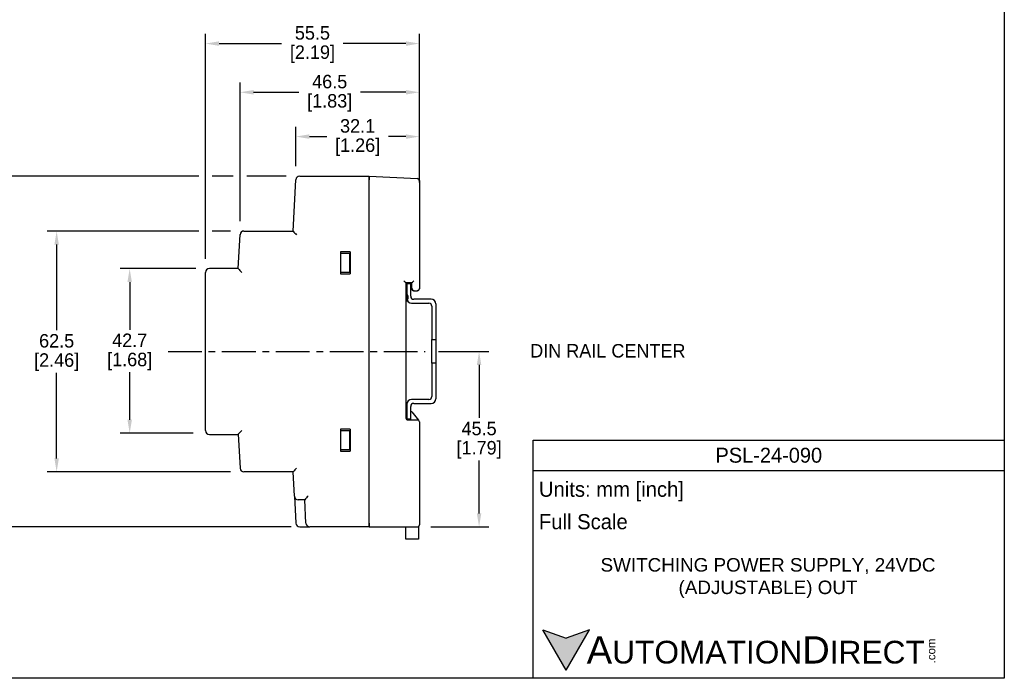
# Model space of a CAD drawing. Header units: inches. Extents: x 0 to 432, y 0 to 279.
# Tile 2 of 4: x 176 to 432, y 0 to 171. Entities that reach past the tile are written whole.
import ezdxf

# ---------------------------------------------------------------- set-up
doc = ezdxf.new("R2010")
doc.units = ezdxf.units.IN
doc.header["$LTSCALE"] = 10
doc.header["$MEASUREMENT"] = 0
doc.linetypes.add('CENTER', pattern=[0.4, 0.25, -0.05, 0.05, -0.05])
for name, color, linetype in [('CENTER', 40, 'CENTER'), ('DIMENSIONS', 140, 'Continuous'), ('TEXT', 140, 'Continuous')]:
    doc.layers.add(name, color=color, linetype=linetype)
doc.styles.add('型式1', font='txt')
doc.dimstyles.get("Standard").update_dxf_attribs({"dimtxt": 3.5, "dimasz": 3.5, "dimexe": 2.5, "dimexo": 3.5, "dimgap": 1, "dimtad": 0, "dimtih": 1, "dimtoh": 1, "dimdec": 1, "dimzin": 0, "dimdsep": 46, "dimtxsty": 'Standard', "dimcen": 0, "dimadec": 0, "dimazin": 0, "dimtfac": 1, "dimtdec": 1, "dimtofl": 0, "dimtmove": 0, "dimatfit": 3, "dimfxl": 1, "dimtolj": 1, "dimtzin": 0, "dimarcsym": 0})

# ---------------------------------------------------------------- blocks, each defined once
blk = doc.blocks.new('*D14')
at = {"layer": 'DEFPOINTS', "color": 0, "transparency": 16777216}
for p in [(281.47, 84.79), (279.46, 39.29), (295.47, 39.29)]:
    blk.add_point(p, dxfattribs=at)
at = {"layer": 'DIMENSIONS', "color": 0, "lineweight": -2, "transparency": 16777216}
for p, q in [((284.97, 84.79), (297.97, 84.79)), ((295.47, 81.29), (295.47, 67.54)), ((295.47, 42.79), (295.47, 56.54)), ((282.96, 39.29), (297.97, 39.29))]:
    blk.add_line(p, q, dxfattribs=at)
at = {"layer": 'DIMENSIONS', "color": 0, "transparency": 16777216}
for points in [[(294.88, 81.29), (296.05, 81.29), (295.47, 84.79)], [(294.88, 42.79), (296.05, 42.79), (295.47, 39.29)]]:
    blk.add_solid(points, dxfattribs=at)
at = {"layer": 'DIMENSIONS', "color": 0, "transparency": 16777216, "char_height": 3.5, "attachment_point": 5}
for s, insert in [('\\A1;45.5', (295.47, 64.79)), ('\\A1;[1.79]', (295.47, 59.29))]:
    blk.add_mtext(s, dxfattribs=dict(at, insert=insert))
blk = doc.blocks.new('*D16')
at = {"layer": 'DEFPOINTS', "color": 0, "transparency": 16777216}
for p in [(279.96, 140.54), (247.91, 129.35), (279.96, 128.39)]:
    blk.add_point(p, dxfattribs=at)
at = {"layer": 'DIMENSIONS', "color": 0, "lineweight": -2, "transparency": 16777216}
for p, q in [((247.91, 132.85), (247.91, 143.04)), ((279.96, 131.89), (279.96, 143.04)), ((251.41, 140.54), (255.94, 140.54)), ((276.46, 140.54), (271.94, 140.54))]:
    blk.add_line(p, q, dxfattribs=at)
at = {"layer": 'DIMENSIONS', "color": 0, "transparency": 16777216}
for points in [[(251.41, 141.13), (251.41, 139.96), (247.91, 140.54)], [(276.46, 141.13), (276.46, 139.96), (279.96, 140.54)]]:
    blk.add_solid(points, dxfattribs=at)
at = {"layer": 'DIMENSIONS', "color": 0, "transparency": 16777216, "char_height": 3.5, "attachment_point": 5}
for s, insert in [('\\A1;32.1', (263.94, 143.29)), ('\\A1;[1.26]', (263.94, 137.79))]:
    blk.add_mtext(s, dxfattribs=dict(at, insert=insert))
blk = doc.blocks.new('*D17')
at = {"layer": 'DEFPOINTS', "color": 0, "transparency": 16777216}
for p in [(279.96, 152.04), (279.96, 128.39), (233.42, 115.1)]:
    blk.add_point(p, dxfattribs=at)
at = {"layer": 'DIMENSIONS', "color": 0, "lineweight": -2, "transparency": 16777216}
for p, q in [((233.42, 118.6), (233.42, 154.54)), ((279.96, 131.89), (279.96, 154.54)), ((236.92, 152.04), (248.69, 152.04)), ((276.46, 152.04), (264.69, 152.04))]:
    blk.add_line(p, q, dxfattribs=at)
at = {"layer": 'DIMENSIONS', "color": 0, "transparency": 16777216}
for points in [[(236.92, 152.62), (236.92, 151.46), (233.42, 152.04)], [(276.46, 152.62), (276.46, 151.46), (279.96, 152.04)]]:
    blk.add_solid(points, dxfattribs=at)
at = {"layer": 'DIMENSIONS', "color": 0, "transparency": 16777216, "char_height": 3.5, "attachment_point": 5}
for s, insert in [('\\A1;46.5', (256.69, 154.79)), ('\\A1;[1.83]', (256.69, 149.29))]:
    blk.add_mtext(s, dxfattribs=dict(at, insert=insert))
blk = doc.blocks.new('*D19')
at = {"layer": 'DEFPOINTS', "color": 0, "transparency": 16777216}
for p in [(224.46, 164.68), (279.96, 125.19), (224.46, 105.29)]:
    blk.add_point(p, dxfattribs=at)
at = {"layer": 'DIMENSIONS', "color": 0, "lineweight": -2, "transparency": 16777216}
for p, q in [((224.46, 108.79), (224.46, 167.18)), ((279.96, 128.69), (279.96, 167.18)), ((227.96, 164.68), (244.21, 164.68)), ((276.46, 164.68), (260.21, 164.68))]:
    blk.add_line(p, q, dxfattribs=at)
at = {"layer": 'DIMENSIONS', "color": 0, "transparency": 16777216}
for points in [[(227.96, 165.26), (227.96, 164.09), (224.46, 164.68)], [(276.46, 165.26), (276.46, 164.09), (279.96, 164.68)]]:
    blk.add_solid(points, dxfattribs=at)
at = {"layer": 'DIMENSIONS', "color": 0, "transparency": 16777216, "char_height": 3.5, "attachment_point": 5}
for s, insert in [('\\A1;55.5', (252.21, 167.43)), ('\\A1;[2.19]', (252.21, 161.93))]:
    blk.add_mtext(s, dxfattribs=dict(at, insert=insert))
blk = doc.blocks.new('*D20')
at = {"layer": 'DEFPOINTS', "color": 0, "transparency": 16777216}
for p in [(225.46, 106.29), (204.77, 63.59), (224.75, 63.59)]:
    blk.add_point(p, dxfattribs=at)
at = {"layer": 'DIMENSIONS', "color": 0, "lineweight": -2, "transparency": 16777216}
for p, q in [((221.96, 106.29), (202.27, 106.29)), ((204.77, 102.79), (204.77, 90.44)), ((204.77, 67.09), (204.77, 79.44)), ((221.25, 63.59), (202.27, 63.59))]:
    blk.add_line(p, q, dxfattribs=at)
at = {"layer": 'DIMENSIONS', "color": 0, "transparency": 16777216}
for points in [[(204.19, 102.79), (205.35, 102.79), (204.77, 106.29)], [(204.19, 67.09), (205.35, 67.09), (204.77, 63.59)]]:
    blk.add_solid(points, dxfattribs=at)
at = {"layer": 'DIMENSIONS', "color": 0, "transparency": 16777216, "char_height": 3.5, "attachment_point": 5}
for s, insert in [('\\A1;42.7', (204.77, 87.69)), ('\\A1;[1.68]', (204.77, 82.19))]:
    blk.add_mtext(s, dxfattribs=dict(at, insert=insert))
blk = doc.blocks.new('*D21')
at = {"layer": 'DEFPOINTS', "color": 0, "transparency": 16777216}
for p in [(185.81, 116.04), (234.42, 116.04), (234.42, 53.54)]:
    blk.add_point(p, dxfattribs=at)
at = {"layer": 'DIMENSIONS', "color": 0, "lineweight": -2, "transparency": 16777216}
for p, q in [((222.71, 116.04), (183.31, 116.04)), ((230.92, 116.04), (226.21, 116.04)), ((185.81, 112.54), (185.81, 90.29)), ((185.81, 57.04), (185.81, 79.29)), ((230.92, 53.54), (183.31, 53.54))]:
    blk.add_line(p, q, dxfattribs=at)
at = {"layer": 'DIMENSIONS', "color": 0, "transparency": 16777216}
for points in [[(185.23, 112.54), (186.39, 112.54), (185.81, 116.04)], [(185.23, 57.04), (186.39, 57.04), (185.81, 53.54)]]:
    blk.add_solid(points, dxfattribs=at)
at = {"layer": 'DIMENSIONS', "color": 0, "transparency": 16777216, "char_height": 3.5, "attachment_point": 5}
for s, insert in [('\\A1;62.5', (185.81, 87.54)), ('\\A1;[2.46]', (185.81, 82.04))]:
    blk.add_mtext(s, dxfattribs=dict(at, insert=insert))
blk = doc.blocks.new('*D22')
at = {"layer": 'DEFPOINTS', "color": 0, "transparency": 16777216}
for p in [(248.91, 130.29), (165.55, 39.29), (250.22, 39.29)]:
    blk.add_point(p, dxfattribs=at)
at = {"layer": 'DIMENSIONS', "color": 0, "lineweight": -2, "transparency": 16777216}
for p, q in [((222.71, 130.29), (163.05, 130.29)), ((231.67, 130.29), (226.21, 130.29)), ((245.41, 130.29), (235.17, 130.29)), ((165.55, 126.79), (165.55, 90.29)), ((165.55, 42.79), (165.55, 79.29)), ((246.72, 39.29), (163.05, 39.29))]:
    blk.add_line(p, q, dxfattribs=at)
at = {"layer": 'DIMENSIONS', "color": 0, "transparency": 16777216}
for points in [[(164.97, 126.79), (166.14, 126.79), (165.55, 130.29)], [(164.97, 42.79), (166.14, 42.79), (165.55, 39.29)]]:
    blk.add_solid(points, dxfattribs=at)
at = {"layer": 'DIMENSIONS', "color": 0, "transparency": 16777216, "char_height": 3.5, "attachment_point": 5}
for s, insert in [('\\A1;91.0', (165.55, 87.54)), ('\\A1;[3.58]', (165.55, 82.04))]:
    blk.add_mtext(s, dxfattribs=dict(at, insert=insert))

msp = doc.modelspace()

# ---------------------------------------------------------------- hatches: boundary and pattern name
at = {"layer": 'TEXT'}
msp.add_hatch(color=256, dxfattribs=at).paths.add_polyline_path([(318.04, 2.09), (324.11, 12.59), (318.04, 10.39), (311.98, 12.59)])

# ---------------------------------------------------------------- linework, layer by layer
for p, q in [((247.21, 116.04), (247.91, 129.35)), ((248.91, 130.29), (266.96, 130.29)), ((266.96, 130.29), (266.96, 129.29)), ((266.96, 130.29), (279.49, 129.64)), ((266.96, 40.29), (266.96, 129.29)), ((279.49, 129.64), (279.49, 129.61)), ((279.96, 128.64), (279.94, 128.64)), ((279.96, 129.11), (279.96, 128.64)), ((279.96, 128.64), (279.96, 101.14)), ((279.96, 128.39), (279.96, 128.39)), ((279.96, 125.19), (279.96, 125.19)), ((247.33, 118.24), (247.32, 118.24)), ((247.34, 118.44), (247.33, 118.44)), ((232.96, 106.29), (233.42, 115.1)), ((234.42, 116.04), (247.21, 116.04)), ((262.01, 110.62), (259.46, 110.62)), ((259.46, 110.62), (259.46, 104.96)), ((259.46, 110.29), (261.6, 110.31)), ((261.91, 105.27), (261.91, 110.32)), ((262.01, 110.62), (262.01, 104.96)), ((224.46, 64.29), (224.46, 105.29)), ((232.96, 106.29), (225.46, 106.29)), ((261.6, 105.28), (259.46, 105.29)), ((259.46, 104.96), (262.01, 104.96)), ((278.06, 102.64), (276.46, 102.64)), ((276.46, 102.64), (276.46, 67.54)), ((276.46, 102.54), (277.97, 102.56)), ((276.72, 102.33), (276.72, 98.53)), ((277.72, 102.33), (276.72, 102.33)), ((277.96, 102.56), (276.96, 102.55)), ((277.72, 99.13), (277.72, 102.33)), ((277.96, 102.56), (277.96, 101.05)), ((277.97, 102.56), (278.06, 102.64)), ((224.46, 101.47), (224.45, 101.47)), ((224.46, 101.25), (224.45, 101.25)), ((224.46, 100.62), (224.45, 100.62)), ((224.46, 100.09), (224.45, 100.09)), ((224.45, 100.04), (224.46, 100.04)), ((224.45, 100.04), (224.46, 100.04)), ((224.45, 99.88), (224.46, 99.88)), ((278.46, 100.55), (279.46, 100.55)), ((279.96, 101.14), (279.96, 101.05)), ((224.46, 98.71), (224.45, 98.71)), ((224.46, 98.54), (224.45, 98.54)), ((224.46, 98.54), (224.45, 98.54)), ((277.92, 97.33), (282.42, 97.33)), ((283.02, 98.33), (278.52, 98.33)), ((284.22, 97.13), (284.22, 87.93)), ((283.22, 96.53), (283.22, 87.93)), ((283.22, 81.73), (283.22, 87.93)), ((283.22, 87.93), (284.22, 87.93)), ((284.22, 87.93), (284.22, 81.73)), ((283.22, 81.73), (283.22, 73.13)), ((284.22, 81.73), (283.22, 81.73)), ((284.22, 81.73), (284.22, 72.53)), ((224.45, 74.34), (224.46, 74.34)), ((224.45, 74.27), (224.46, 74.27)), ((224.45, 74.12), (224.46, 74.12)), ((224.45, 74.12), (224.46, 74.12)), ((224.45, 74.08), (224.46, 74.08)), ((224.45, 73.92), (224.46, 73.92)), ((224.45, 73.68), (224.46, 73.68)), ((224.46, 73.66), (224.45, 73.66)), ((224.45, 73.51), (224.46, 73.51)), ((224.45, 73.51), (224.46, 73.51)), ((224.46, 73.01), (224.45, 73.01)), ((224.46, 72.99), (224.45, 72.99)), ((224.46, 72.99), (224.45, 72.99)), ((224.46, 72.98), (224.45, 72.98)), ((224.46, 72.97), (224.45, 72.97)), ((224.46, 72.92), (224.45, 72.92)), ((224.46, 72.77), (224.45, 72.77)), ((224.46, 72.77), (224.45, 72.77)), ((224.46, 72.75), (224.45, 72.75)), ((224.46, 72.75), (224.45, 72.75)), ((224.46, 72.75), (224.45, 72.75)), ((224.46, 72.74), (224.45, 72.74)), ((224.45, 71.76), (224.46, 71.76)), ((224.45, 71.69), (224.46, 71.69)), ((282.42, 72.33), (277.92, 72.33)), ((224.45, 71.54), (224.46, 71.54)), ((224.45, 71.54), (224.46, 71.54)), ((224.45, 71.54), (224.46, 71.54)), ((224.45, 71.5), (224.46, 71.5)), ((224.45, 71.34), (224.46, 71.34)), ((224.45, 71.19), (224.46, 71.19)), ((224.45, 71.17), (224.46, 71.17)), ((224.45, 71.11), (224.46, 71.11)), ((224.45, 71.1), (224.46, 71.1)), ((224.45, 71.1), (224.46, 71.1)), ((224.45, 71.03), (224.46, 71.03)), ((224.45, 71.01), (224.46, 71.01)), ((224.46, 70.97), (224.45, 70.97)), ((224.45, 70.91), (224.46, 70.91)), ((224.46, 70.78), (224.45, 70.78)), ((224.46, 70.43), (224.45, 70.43)), ((224.46, 70.41), (224.45, 70.41)), ((224.46, 70.4), (224.45, 70.4)), ((224.46, 70.39), (224.45, 70.39)), ((224.46, 70.34), (224.45, 70.34)), ((224.46, 70.34), (224.45, 70.34)), ((224.46, 70.34), (224.45, 70.34)), ((224.46, 70.19), (224.45, 70.19)), ((224.46, 70.17), (224.45, 70.17)), ((224.46, 70.17), (224.45, 70.17)), ((224.46, 70.17), (224.45, 70.17)), ((224.46, 70.16), (224.45, 70.16)), ((276.72, 71.13), (276.72, 67.33)), ((277.66, 69.14), (277.66, 67.04)), ((278.01, 69.14), (277.66, 69.14)), ((277.72, 67.33), (277.72, 70.53)), ((278.01, 69.14), (279.76, 66.98)), ((278.52, 71.33), (283.02, 71.33)), ((276.72, 67.33), (277.72, 67.33)), ((276.96, 67.04), (279.46, 67.04)), ((279.76, 66.94), (279.76, 66.98)), ((279.96, 66.54), (279.96, 40.29)), ((262.01, 64.62), (259.46, 64.62)), ((259.46, 64.62), (259.46, 58.96)), ((259.46, 64.29), (261.6, 64.31)), ((261.91, 59.27), (261.91, 64.32)), ((262.01, 64.62), (262.01, 58.96)), ((225.46, 63.29), (232.96, 63.29)), ((232.96, 63.3), (233.42, 54.49)), ((261.6, 59.28), (259.46, 59.29)), ((259.46, 58.96), (262.01, 58.96)), ((247.21, 53.54), (234.42, 53.54)), ((247.54, 47.24), (247.21, 53.55)), ((247.33, 51.1), (247.34, 51.1)), ((247.54, 47.24), (247.91, 40.24)), ((250.21, 46.29), (248.54, 46.29)), ((250.53, 40.24), (250.21, 46.3)), ((250.31, 44.39), (250.31, 44.39)), ((279.96, 44.39), (279.96, 44.39)), ((279.96, 41.19), (279.96, 41.19)), ((248.91, 39.29), (251.53, 39.29)), ((266.96, 39.29), (251.53, 39.29)), ((266.96, 40.29), (266.96, 39.29)), ((266.96, 39.29), (279.46, 39.29)), ((276.46, 36.14), (276.46, 39.29)), ((279.76, 39.39), (279.76, 36.14)), ((279.96, 40.29), (279.96, 39.79)), ((279.76, 36.14), (276.46, 36.14))]:
    msp.add_line(p, q)
at = {"flags": 128}
for points in [[(266.96, 129.29), (266.96, 129.67), (266.96, 129.84), (266.96, 130), (266.96, 130.19), (266.96, 130.27), (266.96, 130.29)], [(279.88, 129.35), (279.93, 129.31), (279.95, 129.23)], [(279.96, 129.13), (279.95, 129.18), (279.93, 129.21)], [(279.95, 129.19), (279.95, 129.1), (279.95, 128.97), (279.95, 128.81), (279.95, 128.64)], [(261.6, 110.31), (261.63, 110.31), (261.66, 110.31), (261.7, 110.31), (261.74, 110.31), (261.77, 110.32), (261.8, 110.32), (261.83, 110.32), (261.86, 110.32), (261.88, 110.32), (261.9, 110.32), (261.91, 110.32), (261.91, 110.32)], [(261.91, 110.32), (261.91, 110.32), (261.93, 110.32), (261.94, 110.32), (261.97, 110.32), (262, 110.32), (262.01, 110.32)], [(261.91, 105.27), (261.91, 105.27), (261.9, 105.27), (261.88, 105.27), (261.86, 105.27), (261.83, 105.27), (261.8, 105.27), (261.77, 105.27), (261.74, 105.28), (261.7, 105.28), (261.66, 105.28), (261.63, 105.28), (261.6, 105.28)], [(262.01, 105.27), (262, 105.27), (261.97, 105.27), (261.94, 105.27), (261.93, 105.27), (261.91, 105.27), (261.91, 105.27)], [(275.96, 103.14), (276.16, 102.94), (276.32, 102.78), (276.38, 102.72), (276.43, 102.68), (276.45, 102.65), (276.46, 102.64)], [(278.56, 103.14), (278.36, 102.94), (278.2, 102.78), (278.14, 102.72), (278.09, 102.68), (278.07, 102.65), (278.06, 102.64)], [(261.6, 64.31), (261.63, 64.31), (261.66, 64.31), (261.7, 64.31), (261.74, 64.31), (261.77, 64.32), (261.8, 64.32), (261.83, 64.32), (261.86, 64.32), (261.88, 64.32), (261.9, 64.32), (261.91, 64.32), (261.91, 64.32)], [(261.91, 64.32), (261.91, 64.32), (261.93, 64.32), (261.94, 64.32), (261.97, 64.32), (262, 64.32), (262.01, 64.32)], [(261.91, 59.27), (261.91, 59.27), (261.9, 59.27), (261.88, 59.27), (261.86, 59.27), (261.83, 59.27), (261.8, 59.27), (261.77, 59.27), (261.74, 59.28), (261.7, 59.28), (261.66, 59.28), (261.63, 59.28), (261.6, 59.28)], [(262.01, 59.27), (262, 59.27), (261.97, 59.27), (261.94, 59.27), (261.93, 59.27), (261.91, 59.27), (261.91, 59.27)], [(266.96, 39.29), (266.96, 39.32), (266.96, 39.4), (266.96, 39.59), (266.96, 39.75), (266.96, 39.92), (266.96, 40.29)]]:
    msp.add_lwpolyline(points, dxfattribs=at)
for centre, radius, start, end in [((248.91, 129.29), 1, 90, 177), ((279.46, 129.12), 0.501, 22.0519, 90.6581), ((279.48, 129.17), 0.469, 7.4336, 88.9813), ((234.42, 115.04), 1, 90, 177), ((255.21, 122.32), 10.17, 218.1374, 225.7056), ((225.46, 105.29), 1, 90.0001, 179.9998), ((240.96, 112.57), 10.17, 218.1375, 225.7055), ((276.96, 102.05), 0.5, 90.4099, 179.9969), ((275.76, 98.84), 1.3, 302.579, 57.421), ((278.46, 101.05), 0.5, 180.0014, 270.0002), ((278.56, 101.14), 0.5, 180.005, 269.995), ((279.46, 101.14), 0.5, 270.1241, 359.9988), ((279.46, 101.05), 0.503, 270.4734, 0.2155), ((277.92, 98.53), 1.2, 180, 270), ((278.52, 99.13), 0.8, 180, 270), ((282.42, 96.53), 0.8, 0, 90), ((283.02, 97.13), 1.2, 0, 90), ((277.92, 71.13), 1.2, 90, 180), ((282.42, 73.13), 0.8, 270, 0), ((283.02, 72.53), 1.2, 270, 0), ((278.52, 70.53), 0.8, 90, 180), ((276.96, 67.54), 0.5, 180.0001, 269.9998), ((279.46, 66.54), 0.5, 0, 90), ((225.46, 64.29), 1, 180, 270), ((240.97, 57.01), 10.18, 134.2982, 141.8587), ((234.42, 54.54), 1, 183.0002, 269.9997), ((256.19, 46.39), 11.48, 134.7237, 141.424), ((248.54, 47.29), 1, 182.9997, 270.0001), ((258.43, 39.82), 10.46, 134.4003, 141.7565), ((248.91, 40.29), 1, 183, 270), ((251.53, 40.29), 1, 183.0002, 270), ((279.46, 39.79), 0.5, 270, 0)]:
    msp.add_arc(centre, radius, start, end)
at = {"layer": 'CENTER', "ltscale": 3.5}
msp.add_line((214.73, 84.79), (281.47, 84.79), dxfattribs=at)
at = {"layer": 'DEFPOINTS'}
msp.add_lwpolyline([(431.8, 0), (0, 0), (0, 279.4), (431.8, 279.4)], close=True, dxfattribs=at)
at = {"layer": 'TEXT'}
for p, q in [((309.54, 61.78), (431.8, 61.78)), ((309.54, 0), (309.54, 61.78)), ((431.8, 61.78), (431.8, 0)), ((309.54, 53.92), (431.8, 53.92)), ((318.04, 2.09), (311.98, 12.59)), ((311.98, 12.59), (318.04, 10.39)), ((318.04, 2.09), (324.11, 12.59)), ((324.11, 12.59), (318.04, 10.39)), ((431.8, 0), (309.54, 0))]:
    msp.add_line(p, q, dxfattribs=at)

# ---------------------------------------------------------------- texts
at = {"layer": 'DIMENSIONS', "insert": (328.89, 84.95), "char_height": 3.5, "attachment_point": 5}
msp.add_mtext('\\A1;DIN RAIL CENTER', dxfattribs=at)
at = {"layer": 'TEXT', "style": '型式1'}
for s, insert, char_height, width, attachment_point in [('{\\fAR MingtiM BIG-5|b0|i0|c136|p49;\\H1.1078x;PSL-\\fAR MingtiM BIG-5|b0|i0|c0|p49;24\\fAR MingtiM BIG-5|b0|i0|c136|p49;-0\\fAR MingtiM BIG-5|b0|i0|c0|p49;9\\fAR MingtiM BIG-5|b0|i0|c136|p49;0}', (370.67, 57.85), 3.5, 122.2564, 5), ('{\\fArial|b0|i0|c0|p34;     \\H1.2x;A\\H0.8333x;UTOMATION\\H1.2x;D\\H0.8333x;IRECT}', (311.98, 7.33), 5.8906, 99.9641, 4)]:
    msp.add_mtext(s, dxfattribs=dict(at, insert=insert, char_height=char_height, width=width, attachment_point=attachment_point))
at = {"layer": 'TEXT'}
for s, insert, char_height, width, attachment_point in [(' Units: mm [inch]', (309.54, 48.46), 3.9271, 141.0618, 4), (' Full Scale', (309.54, 40.61), 3.9271, 140.6787, 4), ('{\\fArial|b0|i0|c0|p34;SWITCHING POWER SUPPLY, 24VDC \\P(ADJUSTABLE) OUT}', (370.46, 25.99), 3.5, 128.3121, 5)]:
    msp.add_mtext(s, dxfattribs=dict(at, insert=insert, char_height=char_height, width=width, attachment_point=attachment_point))
at = {"layer": 'TEXT', "insert": (411.76, 3.89), "char_height": 2.1206, "width": 6.2841, "attachment_point": 1, "rotation": 90, "style": '型式1'}
msp.add_mtext('{\\fArial|b0|i0|c0|p34;.com}', dxfattribs=at)

# ---------------------------------------------------------------- dimensions: what is measured, and where the dimension line sits
at = {"layer": 'DIMENSIONS'}
for base, p1, p2, picture, middle in [((224.46, 164.68), (279.96, 125.19), (224.46, 105.29), '*D19', (252.21, 164.68)), ((279.96, 152.04), (233.42, 115.1), (279.96, 128.39), '*D17', (256.69, 152.04)), ((279.9624, 140.5432), (247.9078, 129.3473), (279.9624, 128.395), '*D16', (263.9351, 140.5432))]:
    dim = msp.add_linear_dim(base=base, p1=p1, p2=p2, dimstyle='Standard', override={"dimpost": '\\X'}, dxfattribs=at)
    dim.commit()
    dim.dimension.update_dxf_attribs({"geometry": picture, "text_midpoint": middle})
for base, p1, p2, picture, middle in [((165.55, 39.29), (248.91, 130.29), (250.22, 39.29), '*D22', (165.55, 84.79)), ((185.81, 116.04), (234.42, 53.54), (234.42, 116.04), '*D21', (185.81, 84.79)), ((204.77, 63.59), (225.46, 106.29), (224.75, 63.59), '*D20', (204.77, 84.94)), ((295.47, 39.29), (281.47, 84.79), (279.46, 39.29), '*D14', (295.47, 62.04))]:
    dim = msp.add_linear_dim(base=base, p1=p1, p2=p2, angle=90, dimstyle='Standard', override={"dimpost": '\\X'}, dxfattribs=at)
    dim.commit()
    dim.dimension.update_dxf_attribs({"geometry": picture, "text_midpoint": middle})

doc.saveas('drawing.dxf')
